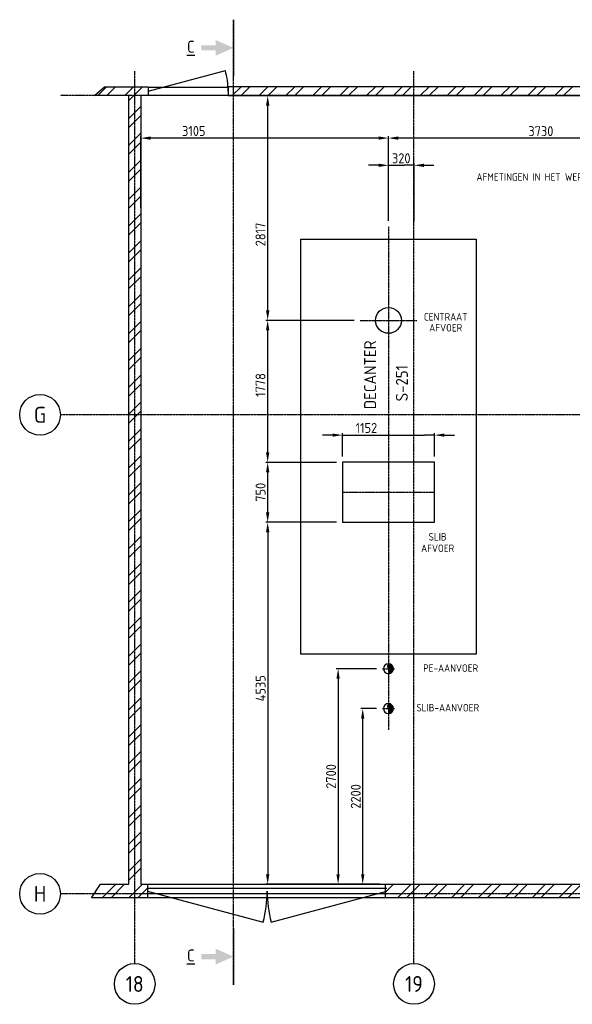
# Model space of a CAD drawing. Header units: metres. Extents: x -82085 to 58758, y -66901 to 95305.
# Tile 99 of 135: x 4850 to 11776, y 28688 to 41022. Entities that reach past the tile are written whole.
import ezdxf
from ezdxf.enums import TextEntityAlignment as Align

# ---------------------------------------------------------------- set-up
doc = ezdxf.new("R2010")
doc.units = ezdxf.units.M
doc.header["$MEASUREMENT"] = 0
doc.header["$PDSIZE"] = -1
doc.linetypes.add('CENTER-LN', pattern=[19, 10, -3, 3, -3])
doc.layers.get('0').update_dxf_attribs({"linetype": 'CONTINUOUS'})
doc.layers.get('DEFPOINTS').update_dxf_attribs({"linetype": 'CONTINUOUS'})
for name, color, linetype in [('3', 3, 'CONTINUOUS'), ('ARCERING', 10, 'CONTINUOUS'), ('CL', 1, 'CENTER-LN'), ('CONST', 7, 'CONTINUOUS'), ('DIM', 10, 'CONTINUOUS'), ('GEBOUW', 7, 'CONTINUOUS'), ('TEXT2', 7, 'CONTINUOUS'), ('Top (Plan) View-Iv-Lines 018', 1, 'CONTINUOUS')]:
    doc.layers.add(name, color=color, linetype=linetype)
doc.styles.add('ROMANS', font='iso.shx')
doc.styles.get("Standard").update_dxf_attribs({"font": 'iso.shx'})
doc.dimstyles.get("Standard").update_dxf_attribs({"dimtxt": 0.18, "dimasz": 0.18, "dimexe": 0.18, "dimexo": 0.0625, "dimgap": 0.09, "dimtad": 0, "dimtih": 1, "dimtoh": 1, "dimdec": 4, "dimzin": 0, "dimdsep": 46, "dimtxsty": 'Standard', "dimcen": 0.09, "dimadec": 0, "dimazin": 0, "dimtfac": 1, "dimtdec": 4, "dimtofl": 0, "dimtmove": 0, "dimatfit": 3, "dimfxl": 1, "dimtolj": 1, "dimtzin": 0, "dimarcsym": 0})

# ---------------------------------------------------------------- blocks, each defined once
blk = doc.blocks.new('*D81')
at = {"layer": 'DEFPOINTS', "color": 0, "transparency": 16777216}
for p in [(7958, 37255), (9116, 37255), (8896, 35477)]:
    blk.add_point(p, dxfattribs=at)
at = {"layer": 'DIM', "color": 0, "lineweight": -2, "transparency": 16777216}
for p, q in [((9041, 37255), (7933, 37255)), ((7958, 35602), (7958, 37130)), ((8821, 35477), (7933, 35477))]:
    blk.add_line(p, q, dxfattribs=at)
at = {"layer": 'DIM', "color": 0, "transparency": 16777216}
for points in [[(7937, 37130), (7979, 37130), (7958, 37255)], [(7937, 35602), (7979, 35602), (7958, 35477)]]:
    blk.add_solid(points, dxfattribs=at)
at = {"layer": 'DIM', "color": 0, "transparency": 16777216, "insert": (7868, 36446), "char_height": 125, "attachment_point": 5, "rotation": 90}
blk.add_mtext('\\A1;1778', dxfattribs=at)
blk = doc.blocks.new('*D60')
at = {"layer": 'DEFPOINTS', "color": 0, "transparency": 16777216}
for p in [(9792, 39198), (9472, 38426), (9792, 38420)]:
    blk.add_point(p, dxfattribs=at)
at = {"layer": 'DIM', "color": 0, "lineweight": -2, "transparency": 16777216}
for p, q in [((9347, 39198), (9222, 39198)), ((9472, 38501), (9472, 39223)), ((9472, 39198), (9597, 39198)), ((9597, 39198), (9667, 39198)), ((9792, 39198), (9667, 39198)), ((9792, 38495), (9792, 39223)), ((9917, 39198), (10042, 39198))]:
    blk.add_line(p, q, dxfattribs=at)
at = {"layer": 'DIM', "color": 0, "transparency": 16777216}
for points in [[(9347, 39219), (9347, 39177), (9472, 39198)], [(9917, 39219), (9917, 39177), (9792, 39198)]]:
    blk.add_solid(points, dxfattribs=at)
at = {"layer": 'DIM', "color": 0, "transparency": 16777216, "insert": (9632, 39286), "char_height": 125, "attachment_point": 5}
blk.add_mtext('\\A1;320', dxfattribs=at)
blk = doc.blocks.new('*D59')
at = {"layer": 'DEFPOINTS', "color": 0, "transparency": 16777216}
for p in [(9472, 39539), (13202, 38778), (9472, 38426)]:
    blk.add_point(p, dxfattribs=at)
at = {"layer": 'DIM', "color": 0, "lineweight": -2, "transparency": 16777216}
for p, q in [((9472, 38501), (9472, 39564)), ((13077, 39539), (9597, 39539)), ((13202, 38853), (13202, 39564))]:
    blk.add_line(p, q, dxfattribs=at)
at = {"layer": 'DIM', "color": 0, "transparency": 16777216}
for points in [[(9597, 39560), (9597, 39518), (9472, 39539)], [(13077, 39560), (13077, 39518), (13202, 39539)]]:
    blk.add_solid(points, dxfattribs=at)
at = {"layer": 'DIM', "color": 0, "transparency": 16777216, "insert": (11382, 39626), "char_height": 125, "attachment_point": 5}
blk.add_mtext('\\A1;3730', dxfattribs=at)
blk = doc.blocks.new('*X10')
at = {"color": 0}
for p, q in [((5830, 19300, 3239), (5940, 19410, 3239)), ((5942, 19300, 3239), (6052, 19410, 3239)), ((6167, 19300, 3239), (6277, 19410, 3239)), ((6217, 19238, 3239), (6389, 19410, 3239)), ((6217, 19014, 3239), (6367, 19164, 3239)), ((6217, 18901, 3239), (6367, 19051, 3239)), ((6217, 18677, 3239), (6367, 18827, 3239)), ((6217, 18565, 3239), (6367, 18715, 3239)), ((6217, 18340, 3239), (6367, 18490, 3239)), ((6217, 18228, 3239), (6367, 18378, 3239)), ((6217, 18003, 3239), (6367, 18153, 3239)), ((6217, 17891, 3239), (6367, 18041, 3239)), ((6217, 17667, 3239), (6367, 17817, 3239)), ((6217, 17554, 3239), (6367, 17704, 3239)), ((6217, 17330, 3239), (6367, 17480, 3239)), ((6217, 17217, 3239), (6367, 17367, 3239)), ((6217, 16993, 3239), (6367, 17143, 3239)), ((6217, 16881, 3239), (6367, 17031, 3239)), ((6217, 16656, 3239), (6367, 16806, 3239)), ((6217, 16544, 3239), (6367, 16694, 3239)), ((6217, 16319, 3239), (6367, 16469, 3239)), ((6217, 16207, 3239), (6367, 16357, 3239)), ((6217, 15983, 3239), (6367, 16133, 3239)), ((6217, 15870, 3239), (6367, 16020, 3239)), ((6217, 15646, 3239), (6367, 15796, 3239)), ((6217, 15534, 3239), (6367, 15684, 3239)), ((6217, 15309, 3239), (6367, 15459, 3239)), ((6217, 15197, 3239), (6367, 15347, 3239)), ((6217, 14972, 3239), (6367, 15122, 3239)), ((6217, 14860, 3239), (6367, 15010, 3239)), ((6217, 14636, 3239), (6367, 14786, 3239)), ((6217, 14523, 3239), (6367, 14673, 3239)), ((6217, 14299, 3239), (6367, 14449, 3239)), ((6217, 14187, 3239), (6367, 14337, 3239)), ((6217, 13962, 3239), (6367, 14112, 3239)), ((6217, 13850, 3239), (6367, 14000, 3239)), ((6217, 13625, 3239), (6367, 13775, 3239)), ((6217, 13513, 3239), (6367, 13663, 3239)), ((6217, 13289, 3239), (6367, 13439, 3239)), ((6217, 13176, 3239), (6367, 13326, 3239)), ((6217, 12952, 3239), (6367, 13102, 3239)), ((6217, 12840, 3239), (6367, 12990, 3239)), ((6217, 12615, 3239), (6367, 12765, 3239)), ((6217, 12503, 3239), (6367, 12653, 3239)), ((6217, 12278, 3239), (6367, 12428, 3239)), ((6217, 12166, 3239), (6367, 12316, 3239)), ((6217, 11942, 3239), (6367, 12092, 3239)), ((6217, 11829, 3239), (6367, 11979, 3239)), ((6217, 11605, 3239), (6367, 11755, 3239)), ((6217, 11493, 3239), (6367, 11643, 3239)), ((6217, 11268, 3239), (6367, 11418, 3239)), ((6217, 11156, 3239), (6367, 11306, 3239)), ((6217, 10931, 3239), (6367, 11081, 3239)), ((6217, 10819, 3239), (6367, 10969, 3239)), ((6217, 10595, 3239), (6367, 10745, 3239)), ((6217, 10482, 3239), (6367, 10632, 3239)), ((6217, 10258, 3239), (6367, 10408, 3239)), ((6217, 10146, 3239), (6367, 10296, 3239)), ((6217, 9921, 3239), (6367, 10071, 3239)), ((6217, 9809, 3239), (6367, 9959, 3239)), ((6217, 9584, 3239), (6367, 9734, 3239)), ((6217, 9472, 3239), (6367, 9622, 3239)), ((5883, 9250, 3239), (6053, 9420, 3239)), ((5995, 9250, 3239), (6165, 9420, 3239)), ((6219, 9250, 3239), (6389, 9420, 3239)), ((6332, 9250, 3239), (6452, 9370, 3239))]:
    blk.add_line(p, q, dxfattribs=at)
blk = doc.blocks.new('*X11')
at = {"color": 0}
for p, q in [((7514, 19300, 3239), (7624, 19410, 3239)), ((7626, 19300, 3239), (7736, 19410, 3239)), ((7850, 19300, 3239), (7960, 19410, 3239)), ((7963, 19300, 3239), (8073, 19410, 3239)), ((8187, 19300, 3239), (8297, 19410, 3239)), ((8299, 19300, 3239), (8409, 19410, 3239)), ((8524, 19300, 3239), (8634, 19410, 3239)), ((8636, 19300, 3239), (8746, 19410, 3239)), ((8861, 19300, 3239), (8971, 19410, 3239)), ((8973, 19300, 3239), (9083, 19410, 3239)), ((9198, 19300, 3239), (9308, 19410, 3239)), ((9310, 19300, 3239), (9420, 19410, 3239)), ((9534, 19300, 3239), (9644, 19410, 3239)), ((9647, 19300, 3239), (9757, 19410, 3239)), ((9871, 19300, 3239), (9981, 19410, 3239)), ((9983, 19300, 3239), (10093, 19410, 3239)), ((10208, 19300, 3239), (10318, 19410, 3239)), ((10320, 19300, 3239), (10430, 19410, 3239)), ((10545, 19300, 3239), (10655, 19410, 3239)), ((10657, 19300, 3239), (10767, 19410, 3239)), ((10881, 19300, 3239), (10991, 19410, 3239)), ((10994, 19300, 3239), (11104, 19410, 3239)), ((11218, 19300, 3239), (11328, 19410, 3239)), ((11330, 19300, 3239), (11440, 19410, 3239)), ((11555, 19300, 3239), (11665, 19410, 3239)), ((11667, 19300, 3239), (11777, 19410, 3239)), ((11892, 19300, 3239), (12002, 19410, 3239)), ((12004, 19300, 3239), (12114, 19410, 3239)), ((12228, 19300, 3239), (12338, 19410, 3239)), ((12341, 19300, 3239), (12451, 19410, 3239)), ((12565, 19300, 3239), (12675, 19410, 3239)), ((12677, 19300, 3239), (12787, 19410, 3239)), ((12902, 19300, 3239), (13012, 19410, 3239)), ((13014, 19300, 3239), (13124, 19410, 3239))]:
    blk.add_line(p, q, dxfattribs=at)
blk = doc.blocks.new('*X12')
at = {"color": 0}
for p, q in [((13202, 18927, 3239), (13382, 19107, 3239)), ((13202, 18814, 3239), (13382, 18994, 3239)), ((13202, 18590, 3239), (13382, 18770, 3239)), ((13202, 18478, 3239), (13382, 18658, 3239)), ((13202, 18253, 3239), (13382, 18433, 3239)), ((13202, 18141, 3239), (13382, 18321, 3239)), ((13202, 17916, 3239), (13382, 18096, 3239)), ((13202, 17804, 3239), (13382, 17984, 3239)), ((13202, 17580, 3239), (13382, 17760, 3239)), ((13202, 17467, 3239), (13382, 17647, 3239)), ((13202, 17243, 3239), (13382, 17423, 3239)), ((13202, 17131, 3239), (13382, 17311, 3239)), ((13202, 16906, 3239), (13382, 17086, 3239)), ((13202, 16794, 3239), (13382, 16974, 3239)), ((13202, 16569, 3239), (13382, 16749, 3239)), ((13202, 16457, 3239), (13382, 16637, 3239)), ((13202, 16233, 3239), (13382, 16413, 3239)), ((13202, 16120, 3239), (13382, 16300, 3239)), ((13202, 15896, 3239), (13382, 16076, 3239)), ((13202, 15784, 3239), (13382, 15964, 3239)), ((13202, 15559, 3239), (13382, 15739, 3239)), ((13202, 15447, 3239), (13382, 15627, 3239)), ((13202, 15222, 3239), (13382, 15402, 3239)), ((13202, 15110, 3239), (13382, 15290, 3239)), ((13202, 14885, 3239), (13382, 15065, 3239)), ((13202, 14773, 3239), (13382, 14953, 3239)), ((13202, 14549, 3239), (13382, 14729, 3239)), ((13202, 14436, 3239), (13382, 14616, 3239)), ((13202, 14212, 3239), (13382, 14392, 3239)), ((13202, 14100, 3239), (13382, 14280, 3239)), ((13202, 13875, 3239), (13382, 14055, 3239)), ((13202, 13763, 3239), (13382, 13943, 3239)), ((13202, 13538, 3239), (13382, 13718, 3239)), ((13202, 13426, 3239), (13382, 13606, 3239)), ((13202, 13202, 3239), (13382, 13382, 3239)), ((13202, 13089, 3239), (13382, 13269, 3239)), ((13202, 12865, 3239), (13382, 13045, 3239)), ((13202, 12753, 3239), (13382, 12933, 3239)), ((13202, 12528, 3239), (13382, 12708, 3239)), ((13202, 12416, 3239), (13382, 12596, 3239)), ((13202, 12191, 3239), (13382, 12371, 3239)), ((13202, 12079, 3239), (13382, 12259, 3239)), ((13202, 11855, 3239), (13382, 12035, 3239)), ((13202, 11742, 3239), (13382, 11922, 3239)), ((13202, 11518, 3239), (13382, 11698, 3239)), ((13202, 11406, 3239), (13382, 11586, 3239)), ((13202, 11181, 3239), (13382, 11361, 3239)), ((13202, 11069, 3239), (13382, 11249, 3239)), ((13202, 10844, 3239), (13382, 11024, 3239)), ((13202, 10732, 3239), (13382, 10912, 3239)), ((13202, 10508, 3239), (13382, 10688, 3239)), ((13202, 10395, 3239), (13382, 10575, 3239)), ((13202, 10171, 3239), (13382, 10351, 3239)), ((13202, 10059, 3239), (13382, 10239, 3239)), ((13202, 9834, 3239), (13382, 10014, 3239)), ((13202, 9722, 3239), (13382, 9902, 3239)), ((13202, 9497, 3239), (13382, 9677, 3239)), ((13067, 9250, 3239), (13382, 9565, 3239)), ((9437, 9324, 3239), (9533, 9420, 3239)), ((9587, 9250, 3239), (9757, 9420, 3239)), ((9699, 9250, 3239), (9869, 9420, 3239)), ((9924, 9250, 3239), (10094, 9420, 3239)), ((10036, 9250, 3239), (10206, 9420, 3239)), ((10261, 9250, 3239), (10431, 9420, 3239)), ((10373, 9250, 3239), (10543, 9420, 3239)), ((10597, 9250, 3239), (10767, 9420, 3239)), ((10710, 9250, 3239), (10880, 9420, 3239)), ((10934, 9250, 3239), (11104, 9420, 3239)), ((11046, 9250, 3239), (11216, 9420, 3239)), ((11271, 9250, 3239), (11441, 9420, 3239)), ((11383, 9250, 3239), (11553, 9420, 3239)), ((11608, 9250, 3239), (11778, 9420, 3239)), ((11720, 9250, 3239), (11890, 9420, 3239)), ((11944, 9250, 3239), (12114, 9420, 3239)), ((12057, 9250, 3239), (12227, 9420, 3239)), ((12281, 9250, 3239), (12451, 9420, 3239)), ((12393, 9250, 3239), (12563, 9420, 3239)), ((12618, 9250, 3239), (12788, 9420, 3239)), ((12730, 9250, 3239), (12900, 9420, 3239)), ((12955, 9250, 3239), (13125, 9420, 3239)), ((13291, 9250, 3239), (13437, 9396, 3239)), ((13404, 9250, 3239), (13437, 9283, 3239))]:
    blk.add_line(p, q, dxfattribs=at)
blk = doc.blocks.new('*D280')
at = {"layer": 'DEFPOINTS', "color": 0, "transparency": 16777216}
for p in [(9149, 32392), (9397, 32392, 2072), (8992, 30192)]:
    blk.add_point(p, dxfattribs=at)
at = {"layer": 'DIM', "color": 0, "lineweight": -2, "transparency": 16777216}
for p, q in [((9322, 32392), (9124, 32392)), ((9149, 30317), (9149, 32267)), ((9067, 30192), (9174, 30192))]:
    blk.add_line(p, q, dxfattribs=at)
at = {"layer": 'DIM', "color": 0, "transparency": 16777216}
for points in [[(9129, 32267), (9170, 32267), (9149, 32392)], [(9129, 30317), (9170, 30317), (9149, 30192)]]:
    blk.add_solid(points, dxfattribs=at)
at = {"layer": 'DIM', "color": 0, "transparency": 16777216, "insert": (9062, 31292), "char_height": 125, "attachment_point": 5, "rotation": 90}
blk.add_mtext('\\A1;2200', dxfattribs=at)
blk = doc.blocks.new('*D281')
at = {"layer": 'DEFPOINTS', "color": 0, "transparency": 16777216}
for p in [(9397, 32892), (8841, 30192), (9437, 30192)]:
    blk.add_point(p, dxfattribs=at)
at = {"layer": 'DIM', "color": 0, "lineweight": -2, "transparency": 16777216}
for p, q in [((9322, 32892), (8816, 32892)), ((8841, 32767), (8841, 30317)), ((9362, 30192), (8816, 30192))]:
    blk.add_line(p, q, dxfattribs=at)
at = {"layer": 'DIM', "color": 0, "transparency": 16777216}
for points in [[(8820, 32767), (8861, 32767), (8841, 32892)], [(8820, 30317), (8861, 30317), (8841, 30192)]]:
    blk.add_solid(points, dxfattribs=at)
at = {"layer": 'DIM', "color": 0, "transparency": 16777216, "insert": (8753, 31542), "char_height": 125, "attachment_point": 5, "rotation": 90}
blk.add_mtext('\\A1;2700', dxfattribs=at)
blk = doc.blocks.new('*D575')
at = {"layer": 'DEFPOINTS', "color": 0, "transparency": 16777216}
for p in [(8896, 34727), (7958, 30192), (9011, 30192)]:
    blk.add_point(p, dxfattribs=at)
at = {"layer": 'DIM', "color": 0, "lineweight": -2, "transparency": 16777216}
for p, q in [((8821, 34727), (7933, 34727)), ((7958, 34602), (7958, 30317)), ((8936, 30192), (7933, 30192))]:
    blk.add_line(p, q, dxfattribs=at)
at = {"layer": 'DIM', "color": 0, "transparency": 16777216}
for points in [[(7937, 34602), (7979, 34602), (7958, 34727)], [(7937, 30317), (7979, 30317), (7958, 30192)]]:
    blk.add_solid(points, dxfattribs=at)
at = {"layer": 'DIM', "color": 0, "transparency": 16777216, "insert": (7869, 32647), "char_height": 125, "attachment_point": 5, "rotation": 90}
blk.add_mtext('\\A1;4535', dxfattribs=at)
blk = doc.blocks.new('*D576')
at = {"layer": 'DEFPOINTS', "color": 0, "transparency": 16777216}
for p in [(7958, 40072), (8369, 40072), (8896, 37255)]:
    blk.add_point(p, dxfattribs=at)
at = {"layer": 'DIM', "color": 0, "lineweight": -2, "transparency": 16777216}
for p, q in [((8294, 40072), (7933, 40072)), ((7958, 37380), (7958, 39947)), ((8821, 37255), (7933, 37255))]:
    blk.add_line(p, q, dxfattribs=at)
at = {"layer": 'DIM', "color": 0, "transparency": 16777216}
for points in [[(7937, 39947), (7979, 39947), (7958, 40072)], [(7937, 37380), (7979, 37380), (7958, 37255)]]:
    blk.add_solid(points, dxfattribs=at)
at = {"layer": 'DIM', "color": 0, "transparency": 16777216, "insert": (7868, 38332), "char_height": 125, "attachment_point": 5, "rotation": 90}
blk.add_mtext('\\A1;2817', dxfattribs=at)
blk = doc.blocks.new('*D577')
at = {"layer": 'DEFPOINTS', "color": 0, "transparency": 16777216}
for p in [(10048, 35818), (8896, 35477), (10048, 35477)]:
    blk.add_point(p, dxfattribs=at)
at = {"layer": 'DIM', "color": 0, "lineweight": -2, "transparency": 16777216}
for p, q in [((8771, 35818), (8646, 35818)), ((8896, 35552), (8896, 35843)), ((8896, 35818), (9021, 35818)), ((9021, 35818), (9923, 35818)), ((10048, 35818), (9923, 35818)), ((10048, 35552), (10048, 35843)), ((10173, 35818), (10298, 35818))]:
    blk.add_line(p, q, dxfattribs=at)
at = {"layer": 'DIM', "color": 0, "transparency": 16777216}
for points in [[(8771, 35839), (8771, 35798), (8896, 35818)], [(10173, 35839), (10173, 35798), (10048, 35818)]]:
    blk.add_solid(points, dxfattribs=at)
at = {"layer": 'DIM', "color": 0, "transparency": 16777216, "insert": (9195, 35908), "char_height": 125, "attachment_point": 5}
blk.add_mtext('\\A1;1152', dxfattribs=at)
blk = doc.blocks.new('*D578')
at = {"layer": 'DEFPOINTS', "color": 0, "transparency": 16777216}
for p in [(7958, 35477), (8896, 35477), (8896, 34727)]:
    blk.add_point(p, dxfattribs=at)
at = {"layer": 'DIM', "color": 0, "lineweight": -2, "transparency": 16777216}
for p, q in [((8821, 35477), (7933, 35477)), ((7958, 34852), (7958, 35352)), ((8821, 34727), (7933, 34727))]:
    blk.add_line(p, q, dxfattribs=at)
at = {"layer": 'DIM', "color": 0, "transparency": 16777216}
for points in [[(7937, 35352), (7979, 35352), (7958, 35477)], [(7937, 34852), (7979, 34852), (7958, 34727)]]:
    blk.add_solid(points, dxfattribs=at)
at = {"layer": 'DIM', "color": 0, "transparency": 16777216, "insert": (7869, 35102), "char_height": 125, "attachment_point": 5, "rotation": 90}
blk.add_mtext('\\A1;750', dxfattribs=at)
blk = doc.blocks.new('*D579')
at = {"layer": 'DEFPOINTS', "color": 0, "transparency": 16777216}
for p in [(6367, 39539), (6367, 38589, 6478), (9472, 38538, 3239)]:
    blk.add_point(p, dxfattribs=at)
at = {"layer": 'DIM', "color": 0, "lineweight": -2, "transparency": 16777216}
for p, q in [((6367, 38664), (6367, 39564)), ((9347, 39539), (6492, 39539)), ((9472, 38613), (9472, 39564))]:
    blk.add_line(p, q, dxfattribs=at)
at = {"layer": 'DIM', "color": 0, "transparency": 16777216}
for points in [[(6492, 39560), (6492, 39518), (6367, 39539)], [(9347, 39560), (9347, 39518), (9472, 39539)]]:
    blk.add_solid(points, dxfattribs=at)
at = {"layer": 'DIM', "color": 0, "transparency": 16777216, "insert": (7032, 39628), "char_height": 125, "attachment_point": 5}
blk.add_mtext('\\A1;3105', dxfattribs=at)

msp = doc.modelspace()

# ---------------------------------------------------------------- linework, layer by layer
msp.add_lwpolyline([(10047.68034, 34727.34335), (10047.68034, 35477.34335), (8895.68034, 35477.34335), (8895.68034, 34727.34335)], close=True)
msp.add_circle((9471.68034, 37255.34335), 161.95)
at = {"layer": '3', "extrusion": (0, 0, -1)}
for centre in [(-9471.68035, 32892.34335, -2072.4849), (-9471.68035, 32392.34335, -2072.4849)]:
    msp.add_circle(centre, 62.5, dxfattribs=at)
at = {"layer": 'ARCERING'}
for p, q in [((9529.79239, 32867.94708), (9461.48711, 32935.5822)), ((9532.64887, 32876.16717), (9464.95169, 32943.20015)), ((9534.41627, 32885.46565), (9468.94406, 32950.29549)), ((9534.67572, 32896.25728), (9475.63306, 32954.72065)), ((9532.3408, 32909.61783), (9489.126, 32952.40864)), ((9526.05316, 32860.60108), (9459.24379, 32926.75497)), ((9521.54135, 32854.02009), (9460.52234, 32914.44043)), ((9516.3124, 32848.14919), (9471.68035, 32892.34335)), ((9478.6262, 32830.22295), (9474.41664, 32834.39121)), ((9488.01682, 32831.97301), (9478.40902, 32841.48655)), ((9496.31835, 32834.80146), (9481.87359, 32849.1045)), ((9510.38334, 32842.97155), (9482.83836, 32870.24627)), ((9503.73714, 32838.504), (9484.11692, 32857.93173)), ((9532.64887, 32376.16717), (9464.95169, 32443.20015)), ((9534.41627, 32385.46565), (9468.94406, 32450.29549)), ((9534.67572, 32396.25728), (9475.63306, 32454.72065)), ((9532.3408, 32409.61783), (9489.126, 32452.40864)), ((9526.05316, 32360.60108), (9459.24379, 32426.75497)), ((9521.54135, 32354.02009), (9460.52234, 32414.44043)), ((9529.79239, 32367.94708), (9461.48711, 32435.5822)), ((9516.3124, 32348.14919), (9471.68035, 32392.34335)), ((9478.6262, 32330.22295), (9474.41664, 32334.39121)), ((9488.01682, 32331.97301), (9478.40902, 32341.48655)), ((9496.31835, 32334.80146), (9481.87359, 32349.1045)), ((9510.38334, 32342.97155), (9482.83836, 32370.24627)), ((9503.73714, 32338.504), (9484.11692, 32357.93173))]:
    msp.add_line(p, q, dxfattribs=at)
for points in [[(9471.68035, 32954.84333), (9465.36843, 32944.42666), (9452.74457, 32923.59334), (9471.68035, 32892.34335), (9490.61613, 32861.09336), (9477.99228, 32840.26004), (9471.68035, 32829.84338)], [(9471.68035, 32454.84333), (9465.36843, 32444.42666), (9452.74457, 32423.59334), (9471.68035, 32392.34335), (9490.61613, 32361.09336), (9477.99228, 32340.26004), (9471.68035, 32329.84338)]]:
    msp.add_open_spline(points, degree=3, dxfattribs=at)
at = {"layer": 'CL'}
for p, q in [((9471.68034, 38425.74243), (9471.68034, 32124.21101)), ((9116.08781, 37255.34335), (9827.27286, 37255.34335)), ((8895.68034, 35102.34335), (10047.68034, 35102.34335)), ((9396.68035, 32892.34335), (9546.68035, 32892.34335)), ((9396.68035, 32392.34335, 2072.4849), (9546.68035, 32392.34335, 2072.4849))]:
    msp.add_line(p, q, dxfattribs=at)
at = {"layer": 'CONST', "color": 6}
msp.add_lwpolyline([(8371.68034, 38272.57971), (10571.68034, 38272.57971), (10571.68034, 33072.57971), (8371.68034, 33072.57971)], close=True, dxfattribs=at)
at = {"layer": 'DIM', "color": 4}
for p, q in [((7528.49995, 41022.34335), (7528.49995, 40316.65273)), ((7528.49995, 29638.76333), (7528.49995, 28933.0727))]:
    msp.add_line(p, q, dxfattribs=at)
for points in [[(7304.73993, 40768.48979), (7304.73993, 40570.50628), (7528.49995, 40669.49804)], [(7304.73993, 40636.55524), (7128.09128, 40636.55524), (7304.73993, 40702.44084), (7128.09128, 40702.44084)], [(7304.73993, 29384.90977), (7304.73993, 29186.92626), (7528.49995, 29285.91802)], [(7304.73993, 29252.97522), (7128.09128, 29252.97522), (7304.73993, 29318.86082), (7128.09128, 29318.86082)]]:
    msp.add_solid(points, dxfattribs=at)
at = {"layer": 'GEBOUW'}
for p, q in [((6461.68034, 40127.34335), (7427.60616, 40386.1624)), ((6461.68034, 40177.34335), (7461.68034, 40177.34335)), ((6461.68034, 40077.34335), (7461.68034, 40077.34335)), ((9451.68034, 30140.10405), (6451.68034, 30140.10405)), ((6451.68034, 30105.10405), (7900.56908, 29716.87548)), ((8002.7916, 29716.87548), (9451.68034, 30105.10405)), ((9451.68034, 30070.10405), (6451.68034, 30070.10405)), ((9451.68034, 30022.34335), (6451.68034, 30022.34335))]:
    msp.add_line(p, q, dxfattribs=at)
for points in [[(6451.68034, 30022.34335), (5750.79728, 30022.34335), (5862.8435, 30192.34335), (6216.68034, 30192.34335), (6216.68034, 40072.34335), (5788.44652, 40072.34335), (5910.94652, 40182.34335), (6461.68034, 40182.34335), (6461.68034, 40072.34335), (6366.68034, 40072.34335), (6366.68034, 30192.34335), (6451.68034, 30192.34335)], [(13141.68034, 40072.34335), (13141.68034, 40182.34335), (7461.68034, 40182.34335), (7461.68034, 40072.34335)], [(13436.68034, 30192.34335), (13436.68034, 30022.34335), (9436.68034, 30022.34335), (9436.68034, 30192.34335), (13201.68034, 30192.34335), (13201.68034, 39922.34335), (13381.68034, 39922.34335), (13381.68034, 30192.34335)]]:
    msp.add_lwpolyline(points, close=True, dxfattribs=at)
msp.add_lwpolyline([(6451.68034, 30192.34335), (9451.68034, 30192.34335)], dxfattribs=at)
for centre, radius, start, end in [((6461.68034, 40127.34335), 1000, 0, 15), ((6451.68034, 30105.10405), 1500, 345, 0), ((9451.68034, 30105.10405), 1500, 180, 195)]:
    msp.add_arc(centre, radius, start, end, dxfattribs=at)
at = {"layer": 'TEXT2', "color": 7, "linetype": 'CENTER-LN'}
msp.add_line((7528.49995, 28933.0727), (7528.49995, 41022.34335), dxfattribs=at)
at = {"layer": 'TEXT2', "color": 1, "linetype": 'CENTER-LN'}
for p, q in [((6291.68034, 29198.13029), (6291.68034, 40375.60094)), ((9791.68034, 29198.13029), (9791.68034, 40375.60094)), ((27895.8325, 40072.34335), (5360.2127, 40072.34335)), ((27436.68034, 36072.34335), (5360.2127, 36072.34335)), ((27895.8325, 30072.34335), (5360.2127, 30072.34335))]:
    msp.add_line(p, q, dxfattribs=at)
at = {"layer": 'TEXT2'}
for centre in [(5105.11158, 36072.34335), (5105.11158, 30072.34335), (6291.68034, 28943.02917), (9791.68034, 28943.02917)]:
    msp.add_circle(centre, 255.10112, dxfattribs=at)
at = {"layer": 'Top (Plan) View-Iv-Lines 018'}
for p in [(9477.16538, 32892.34335, -243.72422), (9479.03035, 32892.34335, 2072.15753), (9477.16538, 32392.34335, -243.72422), (9479.03035, 32392.34335, 2072.15753)]:
    msp.add_point(p, dxfattribs=at)

# ---------------------------------------------------------------- block references
at = {"layer": 'ARCERING'}
for name in ['*X10', '*X11', '*X12']:
    msp.add_blockref(name, (0, 20772.05431), dxfattribs=at)

# ---------------------------------------------------------------- texts
at = {"layer": '3', "color": 4, "style": 'ROMANS'}
for p in [(6995.05239, 40684.31831), (6995.05239, 29300.73829)]:
    msp.add_text('%%UC', height=150, dxfattribs=at).set_placement(p, align=Align.MIDDLE)
at = {"layer": 'GEBOUW', "style": 'ROMANS'}
for s, p in [('AFMETINGEN IN HET WERK NAMETEN', (11547.55333, 39051.87724)), ('CENTRAAT', (10189.34451, 37300.19281)), ('AFVOER', (10189.34451, 37162.86187)), ('SLIB', (10087.95839, 34544.01794)), ('AFVOER', (10087.95839, 34400.86009)), ('PE-AANVOER', (10250.95369, 32899.52003)), ('SLIB-AANVOER', (10214.86738, 32403.55404))]:
    msp.add_text(s, height=93.75, dxfattribs=at).set_placement(p, align=Align.MIDDLE)
for s, p in [('DECANTER', (9242.24514, 36573.38499)), ('S-251', (9639.76793, 36468.867))]:
    msp.add_text(s, height=150, rotation=90, dxfattribs=at).set_placement(p, align=Align.MIDDLE)
at = {"layer": 'TEXT2', "style": 'ROMANS'}
for s, p in [('G', (5105.11158, 36072.34335)), ('H', (5105.11158, 30072.34335)), ('18', (6291.68034, 28943.02917)), ('19', (9791.68034, 28943.02917))]:
    msp.add_text(s, height=200, dxfattribs=at).set_placement(p, align=Align.MIDDLE)

# ---------------------------------------------------------------- dimensions: what is measured, and where the dimension line sits
at = {"layer": 'DIM'}
for base, p1, p2, picture, middle in [((7957.9419, 40072.34335), (8895.68034, 37255.34335), (8369.11787, 40072.34335), '*D576', (7957.9419, 38331.84335)), ((7957.9419, 37255.34335), (8895.68034, 35477.34335), (9116.08781, 37255.34335), '*D81', (7957.9419, 36445.75776)), ((7957.9419, 35477.34335), (8895.68034, 34727.34335), (8895.68034, 35477.34335), '*D578', (7957.9419, 35102.34335)), ((7957.9419, 30192.34335), (8895.68034, 34727.34335), (9010.8159, 30192.34335), '*D575', (7957.9419, 32647.34335))]:
    dim = msp.add_linear_dim(base=base, p1=p1, p2=p2, angle=90, dimstyle='Standard', override={"dimtxt": 125, "dimasz": 125, "dimexe": 25, "dimexo": 75, "dimgap": 25, "dimtad": 1, "dimtih": 0, "dimtoh": 0, "dimdec": 0, "dimzin": 3, "dimcen": 0, "dimtfac": 0.008, "dimtdec": 0, "dimtzin": 3}, dxfattribs=at)
    dim.commit()
    dim.dimension.update_dxf_attribs({"geometry": picture, "text_midpoint": middle, "dimtype": 160})
for base, p1, p2, picture, middle in [((6366.68034, 39538.93131, -3238.98623), (9471.68034, 38537.99568), (6366.68034, 38588.5612, 3238.98623), '*D579', (7031.62971, 39538.93131, -3238.98623)), ((9471.68034, 39538.93131), (13201.68034, 38778.36911), (9471.68034, 38425.74243), '*D59', (11381.68034, 39538.93131)), ((9791.68034, 39198.2559), (9471.68034, 38425.74243), (9791.68034, 38419.81515), '*D60', (9631.68034, 39198.2559)), ((10047.68034, 35818.49125), (8895.68034, 35477.34335), (10047.68034, 35477.34335), '*D577', (9194.64273, 35818.49125))]:
    dim = msp.add_linear_dim(base=base, p1=p1, p2=p2, dimstyle='Standard', override={"dimtxt": 125, "dimasz": 125, "dimexe": 25, "dimexo": 75, "dimgap": 25, "dimtad": 1, "dimtih": 0, "dimtoh": 0, "dimdec": 0, "dimzin": 3, "dimcen": 0, "dimtfac": 0.008, "dimtdec": 0, "dimtzin": 3}, dxfattribs=at)
    dim.commit()
    dim.dimension.update_dxf_attribs({"geometry": picture, "text_midpoint": middle, "dimtype": 160})
for base, p1, p2, picture, middle in [((8840.61404, 30192.34335), (9396.68035, 32892.34335), (9436.68034, 30192.34335), '*D281', (8753.11404, 31542.34335)), ((9149.38202, 32392.34335), (8991.69563, 30192.34335), (9396.68035, 32392.34335, 2072.4849), '*D280', (9061.88202, 31292.34335))]:
    dim = msp.add_linear_dim(base=base, p1=p1, p2=p2, angle=90, dimstyle='Standard', override={"dimtxt": 125, "dimasz": 125, "dimexe": 25, "dimexo": 75, "dimgap": 25, "dimtad": 1, "dimtih": 0, "dimtoh": 0, "dimdec": 0, "dimzin": 3, "dimcen": 0, "dimtfac": 0.008, "dimtdec": 0, "dimtzin": 3}, dxfattribs=at)
    dim.commit()
    dim.dimension.update_dxf_attribs({"geometry": picture, "text_midpoint": middle})

doc.saveas('drawing.dxf')
